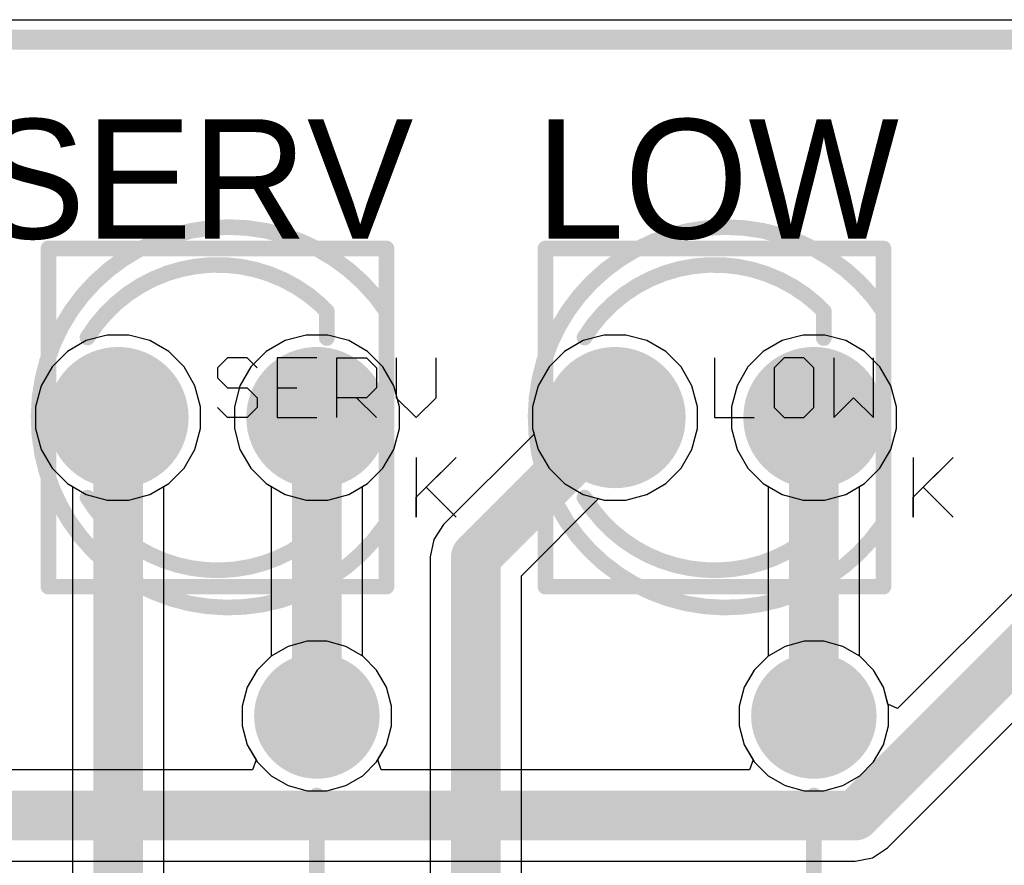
# Model space of a CAD drawing. Header units: millimetres. Extents: x 1.79 to 6.42, y 2.45 to 4.75.
# Tile 32 of 34: x 5.1 to 5.6, y 4.32 to 4.75. Entities that reach past the tile are written whole.
import ezdxf

# ---------------------------------------------------------------- set-up
doc = ezdxf.new("R2010")
doc.units = ezdxf.units.MM
doc.header["$MEASUREMENT"] = 0
for name, color, linetype in [('BottomLayer', 5, 'Continuous'), ('BottomSolder', 6, 'Continuous'), ('Mechanical13', 56, 'Continuous'), ('Mechanical15', 56, 'Continuous'), ('MultiLayer', 9, 'Continuous'), ('PadHoleLayer', 156, 'Continuous'), ('TopLayer', 1, 'Continuous'), ('TopOverlay', 2, 'Continuous'), ('TopSolder', 216, 'Continuous')]:
    doc.layers.add(name, color=color, linetype=linetype)

# ---------------------------------------------------------------- blocks, each defined once
blk = doc.blocks.new('T____3___3')
at = {"layer": 'BottomLayer', "const_width": 0.0315}
for points in [[(-0.06575, 0, 1), (-0.03425, 0, 1)], [(0.03425, 0, 1), (0.06575, 0, 1)]]:
    blk.add_lwpolyline(points, format="xyb", close=True, dxfattribs=at)
at = {"layer": 'BottomSolder', "const_width": 0.0355}
for points in [[(-0.06775, 0, 1), (-0.03225, 0, 1)], [(0.03225, 0, 1), (0.06775, 0, 1)]]:
    blk.add_lwpolyline(points, format="xyb", close=True, dxfattribs=at)
at = {"layer": 'Mechanical13', "const_width": 0.00787}
for points in [[(-0.085, 0.085), (0.085, 0.085)], [(-0.085, -0.085), (-0.085, 0.085)], [(0.085, -0.085), (0.085, 0.085)], [(-0.085, -0.085), (0.085, -0.085)]]:
    blk.add_lwpolyline(points, dxfattribs=at)
at = {"layer": 'Mechanical13', "const_width": 0.00394}
for points in [[(-0.08697, 0.085, 1), (-0.08303, 0.085, 1)], [(-0.08697, 0.085, 1), (-0.08303, 0.085, 1)], [(0.08303, 0.085, 1), (0.08697, 0.085, 1)], [(0.08303, 0.085, 1), (0.08697, 0.085, 1)], [(-0.08697, -0.085, 1), (-0.08303, -0.085, 1)], [(-0.08697, -0.085, 1), (-0.08303, -0.085, 1)], [(0.08303, -0.085, 1), (0.08697, -0.085, 1)], [(0.08303, -0.085, 1), (0.08697, -0.085, 1)]]:
    blk.add_lwpolyline(points, format="xyb", close=True, dxfattribs=at)
at = {"layer": 'Mechanical15'}
for p, q in [((0.005, 0.02999), (0, 0.02499)), ((0.015, 0.02999), (0.005, 0.02999)), ((0.01999, 0.02499), (0.015, 0.02999)), ((0.04998, 0.02999), (0.02999, 0.02999)), ((0.02999, 0.02999), (0.02999, 0)), ((0.05998, 0), (0.05998, 0.02999)), ((0.05998, 0.02999), (0.07498, 0.02999)), ((0.07498, 0.02999), (0.07997, 0.02499)), ((0.08997, 0.02999), (0.08997, 0.01)), ((0.10996, 0.01), (0.10996, 0.02999)), ((0, 0.02499), (0, 0.01999)), ((0.07997, 0.02499), (0.07997, 0.015)), ((0, 0.01999), (0.005, 0.015)), ((0.005, 0.015), (0.015, 0.015)), ((0.015, 0.015), (0.01999, 0.01)), ((0.02999, 0.015), (0.03999, 0.015)), ((0.07997, 0.015), (0.07498, 0.01)), ((0.01999, 0.01), (0.01999, 0.005)), ((0.07498, 0.01), (0.05998, 0.01)), ((0.06998, 0.01), (0.07997, 0)), ((0.08997, 0.01), (0.09997, 0)), ((0.09997, 0), (0.10996, 0.01)), ((0.005, 0), (0, 0.005)), ((0.01999, 0.005), (0.015, 0)), ((0.015, 0), (0.005, 0)), ((0.02999, 0), (0.04998, 0)), ((0.1, -0.02001), (0.1, -0.05)), ((0.1, -0.04), (0.11999, -0.02001)), ((0.11999, -0.02001), (0.105, -0.035)), ((0.105, -0.035), (0.11999, -0.05)), ((0.1, -0.05), (0.1, -0.04))]:
    blk.add_line(p, q, dxfattribs=at)
at = {"layer": 'Mechanical15', "const_width": 0.00787}
blk.add_lwpolyline([(0.08423, -0.05434, -3.239871), (0.085, 0.05345)], format="xyb", dxfattribs=at)
blk.add_lwpolyline([(0.085, -0.05429), (0.085, 0.05345)], dxfattribs=at)
at = {"layer": 'Mechanical15', "const_width": 0.00394}
for points in [[(0.08303, 0.05345, 1), (0.08697, 0.05345, 1)], [(0.08303, 0.05345, 1), (0.08697, 0.05345, 1)], [(0.08226, -0.05434, 1), (0.0862, -0.05434, 1)], [(0.08303, -0.05429, 1), (0.08697, -0.05429, 1)]]:
    blk.add_lwpolyline(points, format="xyb", close=True, dxfattribs=at)
at = {"layer": 'MultiLayer', "const_width": 0.0315}
for points in [[(-0.06575, 0, 1), (-0.03425, 0, 1)], [(0.03425, 0, 1), (0.06575, 0, 1)]]:
    blk.add_lwpolyline(points, format="xyb", close=True, dxfattribs=at)
at = {"layer": 'PadHoleLayer', "const_width": 0.01969}
for points in [[(-0.05984, 0, 1), (-0.04016, 0, 1)], [(0.04016, 0, 1), (0.05984, 0, 1)]]:
    blk.add_lwpolyline(points, format="xyb", close=True, dxfattribs=at)
at = {"layer": 'TopLayer', "const_width": 0.0315}
for points in [[(-0.06575, 0, 1), (-0.03425, 0, 1)], [(0.03425, 0, 1), (0.06575, 0, 1)]]:
    blk.add_lwpolyline(points, format="xyb", close=True, dxfattribs=at)
at = {"layer": 'TopOverlay'}
for p, q in [((0.1, -0.02001), (0.1, -0.05)), ((0.1, -0.04), (0.11999, -0.02001)), ((0.11999, -0.02001), (0.105, -0.035)), ((0.105, -0.035), (0.11999, -0.05)), ((0.1, -0.05), (0.1, -0.04))]:
    blk.add_line(p, q, dxfattribs=at)
at = {"layer": 'TopOverlay', "const_width": 0.00787}
for points in [[(-0.06538, 0.04024, -0.469851), (0.05164, 0.05681)], [(0.05429, -0.05429, -0.484456), (-0.06538, -0.04024)]]:
    blk.add_lwpolyline(points, format="xyb", dxfattribs=at)
for points in [[(0.05164, 0.05681), (0.055, 0.05345)], [(0.055, 0.04), (0.055, 0.05345)], [(0.055, -0.05429), (0.055, -0.04)]]:
    blk.add_lwpolyline(points, dxfattribs=at)
at = {"layer": 'TopOverlay', "const_width": 0.00394}
for points in [[(0.04967, 0.05681, 1), (0.05361, 0.05681, 1)], [(0.04967, 0.05681, 1), (0.05361, 0.05681, 1)], [(0.05303, 0.05345, 1), (0.05697, 0.05345, 1)], [(0.05303, 0.05345, 1), (0.05697, 0.05345, 1)], [(-0.06735, 0.04024, 1), (-0.06341, 0.04024, 1)], [(0.05303, 0.04, 1), (0.05697, 0.04, 1)], [(-0.06735, -0.04024, 1), (-0.06341, -0.04024, 1)], [(0.05303, -0.04, 1), (0.05697, -0.04, 1)], [(0.05232, -0.05429, 1), (0.05625, -0.05429, 1)], [(0.05303, -0.05429, 1), (0.05697, -0.05429, 1)]]:
    blk.add_lwpolyline(points, format="xyb", close=True, dxfattribs=at)
at = {"layer": 'TopSolder', "const_width": 0.0355}
for points in [[(-0.06775, 0, 1), (-0.03225, 0, 1)], [(0.03225, 0, 1), (0.06775, 0, 1)]]:
    blk.add_lwpolyline(points, format="xyb", close=True, dxfattribs=at)
blk = doc.blocks.new('AXIAL_0_4_4')
at = {"layer": 'BottomLayer', "const_width": 0.02756}
blk.add_lwpolyline([(0.18622, 0, 1), (0.21378, 0, 1)], format="xyb", close=True, dxfattribs=at)
at = {"layer": 'BottomSolder', "const_width": 0.03156}
blk.add_lwpolyline([(0.18422, 0, 1), (0.21578, 0, 1)], format="xyb", close=True, dxfattribs=at)
at = {"layer": 'MultiLayer', "const_width": 0.02756}
blk.add_lwpolyline([(0.18622, 0, 1), (0.21378, 0, 1)], format="xyb", close=True, dxfattribs=at)
at = {"layer": 'PadHoleLayer', "const_width": 0.01673}
blk.add_lwpolyline([(0.19163, 0, 1), (0.20837, 0, 1)], format="xyb", close=True, dxfattribs=at)
at = {"layer": 'TopLayer', "const_width": 0.02756}
blk.add_lwpolyline([(0.18622, 0, 1), (0.21378, 0, 1)], format="xyb", close=True, dxfattribs=at)
at = {"layer": 'TopOverlay', "const_width": 0.00787}
blk.add_lwpolyline([(0.12, 0), (0.16, 0)], dxfattribs=at)
at = {"layer": 'TopOverlay', "const_width": 0.00394}
blk.add_lwpolyline([(0.15803, 0, 1), (0.16197, 0, 1)], format="xyb", close=True, dxfattribs=at)
at = {"layer": 'TopSolder', "const_width": 0.03156}
blk.add_lwpolyline([(0.18422, 0, 1), (0.21578, 0, 1)], format="xyb", close=True, dxfattribs=at)
blk = doc.blocks.new('AXIAL_0_4_5')
at = {"layer": 'BottomLayer', "const_width": 0.02756}
blk.add_lwpolyline([(0.18622, 0, 1), (0.21378, 0, 1)], format="xyb", close=True, dxfattribs=at)
at = {"layer": 'BottomSolder', "const_width": 0.03156}
blk.add_lwpolyline([(0.18422, 0, 1), (0.21578, 0, 1)], format="xyb", close=True, dxfattribs=at)
at = {"layer": 'MultiLayer', "const_width": 0.02756}
blk.add_lwpolyline([(0.18622, 0, 1), (0.21378, 0, 1)], format="xyb", close=True, dxfattribs=at)
at = {"layer": 'PadHoleLayer', "const_width": 0.01673}
blk.add_lwpolyline([(0.19163, 0, 1), (0.20837, 0, 1)], format="xyb", close=True, dxfattribs=at)
at = {"layer": 'TopLayer', "const_width": 0.02756}
blk.add_lwpolyline([(0.18622, 0, 1), (0.21378, 0, 1)], format="xyb", close=True, dxfattribs=at)
at = {"layer": 'TopOverlay', "const_width": 0.00787}
blk.add_lwpolyline([(0.12, 0), (0.16, 0)], dxfattribs=at)
at = {"layer": 'TopOverlay', "const_width": 0.00394}
blk.add_lwpolyline([(0.15803, 0, 1), (0.16197, 0, 1)], format="xyb", close=True, dxfattribs=at)
at = {"layer": 'TopSolder', "const_width": 0.03156}
blk.add_lwpolyline([(0.18422, 0, 1), (0.21578, 0, 1)], format="xyb", close=True, dxfattribs=at)
blk = doc.blocks.new('T____3___7')
at = {"layer": 'BottomLayer', "const_width": 0.0315}
for points in [[(-0.06575, 0, 1), (-0.03425, 0, 1)], [(0.03425, 0, 1), (0.06575, 0, 1)]]:
    blk.add_lwpolyline(points, format="xyb", close=True, dxfattribs=at)
at = {"layer": 'BottomSolder', "const_width": 0.0355}
for points in [[(-0.06775, 0, 1), (-0.03225, 0, 1)], [(0.03225, 0, 1), (0.06775, 0, 1)]]:
    blk.add_lwpolyline(points, format="xyb", close=True, dxfattribs=at)
at = {"layer": 'Mechanical13', "const_width": 0.00787}
for points in [[(-0.085, 0.085), (0.085, 0.085)], [(-0.085, -0.085), (-0.085, 0.085)], [(0.085, -0.085), (0.085, 0.085)], [(-0.085, -0.085), (0.085, -0.085)]]:
    blk.add_lwpolyline(points, dxfattribs=at)
at = {"layer": 'Mechanical13', "const_width": 0.00394}
for points in [[(-0.08697, 0.085, 1), (-0.08303, 0.085, 1)], [(-0.08697, 0.085, 1), (-0.08303, 0.085, 1)], [(0.08303, 0.085, 1), (0.08697, 0.085, 1)], [(0.08303, 0.085, 1), (0.08697, 0.085, 1)], [(-0.08697, -0.085, 1), (-0.08303, -0.085, 1)], [(-0.08697, -0.085, 1), (-0.08303, -0.085, 1)], [(0.08303, -0.085, 1), (0.08697, -0.085, 1)], [(0.08303, -0.085, 1), (0.08697, -0.085, 1)]]:
    blk.add_lwpolyline(points, format="xyb", close=True, dxfattribs=at)
at = {"layer": 'Mechanical15'}
for p, q in [((0, 0.02999), (0, 0)), ((0.03499, 0.02999), (0.02999, 0.02499)), ((0.04499, 0.02999), (0.03499, 0.02999)), ((0.04998, 0.02499), (0.04499, 0.02999)), ((0.05998, 0.02999), (0.05998, 0)), ((0.07997, 0), (0.07997, 0.02999)), ((0.02999, 0.02499), (0.02999, 0.005)), ((0.04998, 0.005), (0.04998, 0.02499)), ((0.05998, 0), (0.06998, 0.01)), ((0.06998, 0.01), (0.07997, 0)), ((0.02999, 0.005), (0.03499, 0)), ((0.04499, 0), (0.04998, 0.005)), ((0, 0), (0.01999, 0)), ((0.03499, 0), (0.04499, 0)), ((0.1, -0.02001), (0.1, -0.05)), ((0.1, -0.04), (0.11999, -0.02001)), ((0.11999, -0.02001), (0.105, -0.035)), ((0.105, -0.035), (0.11999, -0.05)), ((0.1, -0.05), (0.1, -0.04))]:
    blk.add_line(p, q, dxfattribs=at)
at = {"layer": 'Mechanical15', "const_width": 0.00787}
blk.add_lwpolyline([(0.08423, -0.05434, -3.239871), (0.085, 0.05345)], format="xyb", dxfattribs=at)
blk.add_lwpolyline([(0.085, -0.05429), (0.085, 0.05345)], dxfattribs=at)
at = {"layer": 'Mechanical15', "const_width": 0.00394}
for points in [[(0.08303, 0.05345, 1), (0.08697, 0.05345, 1)], [(0.08303, 0.05345, 1), (0.08697, 0.05345, 1)], [(0.08226, -0.05434, 1), (0.0862, -0.05434, 1)], [(0.08303, -0.05429, 1), (0.08697, -0.05429, 1)]]:
    blk.add_lwpolyline(points, format="xyb", close=True, dxfattribs=at)
at = {"layer": 'MultiLayer', "const_width": 0.0315}
for points in [[(-0.06575, 0, 1), (-0.03425, 0, 1)], [(0.03425, 0, 1), (0.06575, 0, 1)]]:
    blk.add_lwpolyline(points, format="xyb", close=True, dxfattribs=at)
at = {"layer": 'PadHoleLayer', "const_width": 0.01969}
for points in [[(-0.05984, 0, 1), (-0.04016, 0, 1)], [(0.04016, 0, 1), (0.05984, 0, 1)]]:
    blk.add_lwpolyline(points, format="xyb", close=True, dxfattribs=at)
at = {"layer": 'TopLayer', "const_width": 0.0315}
for points in [[(-0.06575, 0, 1), (-0.03425, 0, 1)], [(0.03425, 0, 1), (0.06575, 0, 1)]]:
    blk.add_lwpolyline(points, format="xyb", close=True, dxfattribs=at)
at = {"layer": 'TopOverlay'}
for p, q in [((0.1, -0.02001), (0.1, -0.05)), ((0.1, -0.04), (0.11999, -0.02001)), ((0.11999, -0.02001), (0.105, -0.035)), ((0.105, -0.035), (0.11999, -0.05)), ((0.1, -0.05), (0.1, -0.04))]:
    blk.add_line(p, q, dxfattribs=at)
at = {"layer": 'TopOverlay', "const_width": 0.00787}
for points in [[(-0.06538, 0.04024, -0.469851), (0.05164, 0.05681)], [(0.05429, -0.05429, -0.484456), (-0.06538, -0.04024)]]:
    blk.add_lwpolyline(points, format="xyb", dxfattribs=at)
for points in [[(0.05164, 0.05681), (0.055, 0.05345)], [(0.055, 0.04), (0.055, 0.05345)], [(0.055, -0.05429), (0.055, -0.04)]]:
    blk.add_lwpolyline(points, dxfattribs=at)
at = {"layer": 'TopOverlay', "const_width": 0.00394}
for points in [[(0.04967, 0.05681, 1), (0.05361, 0.05681, 1)], [(0.04967, 0.05681, 1), (0.05361, 0.05681, 1)], [(0.05303, 0.05345, 1), (0.05697, 0.05345, 1)], [(0.05303, 0.05345, 1), (0.05697, 0.05345, 1)], [(-0.06735, 0.04024, 1), (-0.06341, 0.04024, 1)], [(0.05303, 0.04, 1), (0.05697, 0.04, 1)], [(-0.06735, -0.04024, 1), (-0.06341, -0.04024, 1)], [(0.05303, -0.04, 1), (0.05697, -0.04, 1)], [(0.05232, -0.05429, 1), (0.05625, -0.05429, 1)], [(0.05303, -0.05429, 1), (0.05697, -0.05429, 1)]]:
    blk.add_lwpolyline(points, format="xyb", close=True, dxfattribs=at)
at = {"layer": 'TopSolder', "const_width": 0.0355}
for points in [[(-0.06775, 0, 1), (-0.03225, 0, 1)], [(0.03225, 0, 1), (0.06775, 0, 1)]]:
    blk.add_lwpolyline(points, format="xyb", close=True, dxfattribs=at)

msp = doc.modelspace()

# ---------------------------------------------------------------- linework, layer by layer
at = {"layer": 'BottomLayer'}
for p, q in [((3.4, 4.75), (6.15, 4.75)), ((5.14454, 4.5915), (5.13398, 4.58867)), ((5.15546, 4.5915), (5.14454, 4.5915)), ((5.16602, 4.58867), (5.15546, 4.5915)), ((5.24454, 4.5915), (5.23398, 4.58867)), ((5.25546, 4.5915), (5.24454, 4.5915)), ((5.26602, 4.58867), (5.25546, 4.5915)), ((5.39454, 4.5915), (5.38398, 4.58867)), ((5.40546, 4.5915), (5.39454, 4.5915)), ((5.41602, 4.58867), (5.40546, 4.5915)), ((5.49454, 4.5915), (5.48398, 4.58867)), ((5.50546, 4.5915), (5.49454, 4.5915)), ((5.51602, 4.58867), (5.50546, 4.5915)), ((5.13398, 4.58867), (5.12452, 4.58321)), ((5.17548, 4.58321), (5.16602, 4.58867)), ((5.23398, 4.58867), (5.22452, 4.58321)), ((5.27548, 4.58321), (5.26602, 4.58867)), ((5.38398, 4.58867), (5.37452, 4.58321)), ((5.42548, 4.58321), (5.41602, 4.58867)), ((5.48398, 4.58867), (5.47452, 4.58321)), ((5.52548, 4.58321), (5.51602, 4.58867)), ((5.12452, 4.58321), (5.11679, 4.57548)), ((5.18321, 4.57548), (5.17548, 4.58321)), ((5.22452, 4.58321), (5.21679, 4.57548)), ((5.28321, 4.57548), (5.27548, 4.58321)), ((5.37452, 4.58321), (5.36679, 4.57548)), ((5.43321, 4.57548), (5.42548, 4.58321)), ((5.47452, 4.58321), (5.46679, 4.57548)), ((5.53321, 4.57548), (5.52548, 4.58321)), ((5.11679, 4.57548), (5.11133, 4.56602)), ((5.18867, 4.56602), (5.18321, 4.57548)), ((5.21679, 4.57548), (5.21133, 4.56602)), ((5.28867, 4.56602), (5.28321, 4.57548)), ((5.36679, 4.57548), (5.36133, 4.56602)), ((5.43867, 4.56602), (5.43321, 4.57548)), ((5.46679, 4.57548), (5.46133, 4.56602)), ((5.53867, 4.56602), (5.53321, 4.57548)), ((5.11133, 4.56602), (5.1085, 4.55546)), ((5.1915, 4.55546), (5.18867, 4.56602)), ((5.21133, 4.56602), (5.2085, 4.55546)), ((5.2915, 4.55546), (5.28867, 4.56602)), ((5.36133, 4.56602), (5.3585, 4.55546)), ((5.4415, 4.55546), (5.43867, 4.56602)), ((5.46133, 4.56602), (5.4585, 4.55546)), ((5.5415, 4.55546), (5.53867, 4.56602)), ((5.1085, 4.55546), (5.1085, 4.54454)), ((5.1915, 4.54454), (5.1915, 4.55546)), ((5.2085, 4.55546), (5.2085, 4.54454)), ((5.2915, 4.54454), (5.2915, 4.55546)), ((5.3585, 4.55546), (5.3585, 4.54454)), ((5.4415, 4.54454), (5.4415, 4.55546)), ((5.4585, 4.55546), (5.4585, 4.54454)), ((5.5415, 4.54454), (5.5415, 4.55546)), ((5.1085, 4.54454), (5.11133, 4.53398)), ((5.18867, 4.53398), (5.1915, 4.54454)), ((5.2085, 4.54454), (5.21133, 4.53398)), ((5.28867, 4.53398), (5.2915, 4.54454)), ((5.3585, 4.54454), (5.36133, 4.53398)), ((5.43867, 4.53398), (5.4415, 4.54454)), ((5.4585, 4.54454), (5.46133, 4.53398)), ((5.53867, 4.53398), (5.5415, 4.54454)), ((5.11133, 4.53398), (5.11679, 4.52452)), ((5.18321, 4.52452), (5.18867, 4.53398)), ((5.21133, 4.53398), (5.21679, 4.52452)), ((5.28321, 4.52452), (5.28867, 4.53398)), ((5.36133, 4.53398), (5.36679, 4.52452)), ((5.43321, 4.52452), (5.43867, 4.53398)), ((5.46133, 4.53398), (5.46679, 4.52452)), ((5.53321, 4.52452), (5.53867, 4.53398)), ((5.11679, 4.52452), (5.12452, 4.51679)), ((5.17548, 4.51679), (5.18321, 4.52452)), ((5.21679, 4.52452), (5.22452, 4.51679)), ((5.27548, 4.51679), (5.28321, 4.52452)), ((5.36679, 4.52452), (5.37452, 4.51679)), ((5.42548, 4.51679), (5.43321, 4.52452)), ((5.46679, 4.52452), (5.47452, 4.51679)), ((5.52548, 4.51679), (5.53321, 4.52452)), ((5.12452, 4.51679), (5.13398, 4.51133)), ((5.16602, 4.51133), (5.17548, 4.51679)), ((5.22452, 4.51679), (5.22706, 4.51533)), ((5.22706, 4.51533), (5.22706, 4.43012)), ((5.27294, 4.51533), (5.27548, 4.51679)), ((5.27294, 4.43012), (5.27294, 4.51533)), ((5.37452, 4.51679), (5.38398, 4.51133)), ((5.41602, 4.51133), (5.42548, 4.51679)), ((5.47452, 4.51679), (5.47706, 4.51533)), ((5.47706, 4.51533), (5.47706, 4.43012)), ((5.52294, 4.51533), (5.52548, 4.51679)), ((5.52294, 4.43012), (5.52294, 4.51533)), ((5.13398, 4.51133), (5.14454, 4.5085)), ((5.14454, 4.5085), (5.15546, 4.5085)), ((5.15546, 4.5085), (5.16602, 4.51133)), ((5.38398, 4.51133), (5.39454, 4.5085)), ((5.39454, 4.5085), (5.40546, 4.5085)), ((5.40546, 4.5085), (5.41602, 4.51133)), ((5.62706, 4.48871), (5.54205, 4.4037)), ((5.53696, 4.33372), (5.66622, 4.46298)), ((5.22694, 4.43005), (5.21995, 4.42306)), ((5.22706, 4.43012), (5.22694, 4.43005)), ((5.27306, 4.43005), (5.27294, 4.43012)), ((5.28005, 4.42306), (5.27306, 4.43005)), ((5.47694, 4.43005), (5.46995, 4.42306)), ((5.47706, 4.43012), (5.47694, 4.43005)), ((5.52306, 4.43005), (5.52294, 4.43012)), ((5.53005, 4.42306), (5.52306, 4.43005)), ((5.21995, 4.42306), (5.215, 4.4145)), ((5.285, 4.4145), (5.28005, 4.42306)), ((5.46995, 4.42306), (5.465, 4.4145)), ((5.535, 4.4145), (5.53005, 4.42306)), ((5.215, 4.4145), (5.21244, 4.40494)), ((5.28756, 4.40494), (5.285, 4.4145)), ((5.465, 4.4145), (5.46244, 4.40494)), ((5.53728, 4.406), (5.535, 4.4145)), ((5.21244, 4.40494), (5.21244, 4.39506)), ((5.28756, 4.39506), (5.28756, 4.40494)), ((5.46244, 4.40494), (5.46244, 4.39506)), ((5.54205, 4.4037), (5.53728, 4.406)), ((5.21244, 4.39506), (5.215, 4.3855)), ((5.285, 4.3855), (5.28756, 4.39506)), ((5.46244, 4.39506), (5.465, 4.3855)), ((5.215, 4.3855), (5.2194, 4.37788)), ((5.2806, 4.37788), (5.285, 4.3855)), ((5.465, 4.3855), (5.4694, 4.37788)), ((5.2194, 4.37788), (5.21764, 4.37288)), ((5.28236, 4.37288), (5.2806, 4.37788)), ((5.4694, 4.37788), (5.46764, 4.37288)), ((5.21764, 4.37288), (5.03236, 4.37288)), ((5.46764, 4.37288), (5.28236, 4.37288)), ((5.52951, 4.32875), (5.53696, 4.33372)), ((5.52074, 4.327), (5.52951, 4.32875)), ((4.97926, 4.327), (5.52074, 4.327))]:
    msp.add_line(p, q, dxfattribs=at)
at = {"layer": 'BottomLayer', "const_width": 0.025}
for points in [[(5.25, 4.4), (5.25, 4.55)], [(5.5, 4.4), (5.5, 4.55)], [(5.52074, 4.34994), (5.65, 4.47921)], [(4.97926, 4.34994), (5.52074, 4.34994)]]:
    msp.add_lwpolyline(points, dxfattribs=at)
at = {"layer": 'BottomLayer', "const_width": 0.0125}
for points in [[(5.24375, 4.55, 1), (5.25625, 4.55, 1)], [(5.49375, 4.55, 1), (5.50625, 4.55, 1)], [(5.24375, 4.4, 1), (5.25625, 4.4, 1)], [(5.49375, 4.4, 1), (5.50625, 4.4, 1)], [(5.51449, 4.34994, 1), (5.52699, 4.34994, 1)], [(5.51449, 4.34994, 1), (5.52699, 4.34994, 1)]]:
    msp.add_lwpolyline(points, format="xyb", close=True, dxfattribs=at)
at = {"layer": 'TopLayer'}
for p, q in [((3.4, 4.75), (6.15, 4.75)), ((5.14454, 4.5915), (5.13398, 4.58867)), ((5.15546, 4.5915), (5.14454, 4.5915)), ((5.16602, 4.58867), (5.15546, 4.5915)), ((5.24454, 4.5915), (5.23398, 4.58867)), ((5.25546, 4.5915), (5.24454, 4.5915)), ((5.26602, 4.58867), (5.25546, 4.5915)), ((5.39454, 4.5915), (5.38398, 4.58867)), ((5.40546, 4.5915), (5.39454, 4.5915)), ((5.41602, 4.58867), (5.40546, 4.5915)), ((5.49454, 4.5915), (5.48398, 4.58867)), ((5.50546, 4.5915), (5.49454, 4.5915)), ((5.51602, 4.58867), (5.50546, 4.5915)), ((5.13398, 4.58867), (5.12452, 4.58321)), ((5.17548, 4.58321), (5.16602, 4.58867)), ((5.23398, 4.58867), (5.22452, 4.58321)), ((5.27548, 4.58321), (5.26602, 4.58867)), ((5.38398, 4.58867), (5.37452, 4.58321)), ((5.42548, 4.58321), (5.41602, 4.58867)), ((5.48398, 4.58867), (5.47452, 4.58321)), ((5.52548, 4.58321), (5.51602, 4.58867)), ((5.12452, 4.58321), (5.11679, 4.57548)), ((5.18321, 4.57548), (5.17548, 4.58321)), ((5.22452, 4.58321), (5.21679, 4.57548)), ((5.28321, 4.57548), (5.27548, 4.58321)), ((5.37452, 4.58321), (5.36679, 4.57548)), ((5.43321, 4.57548), (5.42548, 4.58321)), ((5.47452, 4.58321), (5.46679, 4.57548)), ((5.53321, 4.57548), (5.52548, 4.58321)), ((5.11679, 4.57548), (5.11133, 4.56602)), ((5.18867, 4.56602), (5.18321, 4.57548)), ((5.21679, 4.57548), (5.21133, 4.56602)), ((5.28867, 4.56602), (5.28321, 4.57548)), ((5.36679, 4.57548), (5.36133, 4.56602)), ((5.43867, 4.56602), (5.43321, 4.57548)), ((5.46679, 4.57548), (5.46133, 4.56602)), ((5.53867, 4.56602), (5.53321, 4.57548)), ((5.11133, 4.56602), (5.1085, 4.55546)), ((5.1915, 4.55546), (5.18867, 4.56602)), ((5.21133, 4.56602), (5.2085, 4.55546)), ((5.2915, 4.55546), (5.28867, 4.56602)), ((5.36133, 4.56602), (5.3585, 4.55546)), ((5.4415, 4.55546), (5.43867, 4.56602)), ((5.46133, 4.56602), (5.4585, 4.55546)), ((5.5415, 4.55546), (5.53867, 4.56602)), ((5.1085, 4.55546), (5.1085, 4.54454)), ((5.1915, 4.54454), (5.1915, 4.55546)), ((5.2085, 4.55546), (5.2085, 4.54454)), ((5.2915, 4.54454), (5.2915, 4.55546)), ((5.3585, 4.55546), (5.3585, 4.54454)), ((5.4415, 4.54454), (5.4415, 4.55546)), ((5.4585, 4.55546), (5.4585, 4.54454)), ((5.5415, 4.54454), (5.5415, 4.55546)), ((5.1085, 4.54454), (5.11133, 4.53398)), ((5.18867, 4.53398), (5.1915, 4.54454)), ((5.2085, 4.54454), (5.21133, 4.53398)), ((5.28867, 4.53398), (5.2915, 4.54454)), ((5.35926, 4.54171), (5.31378, 4.49622)), ((5.3585, 4.54454), (5.35926, 4.54171)), ((5.43867, 4.53398), (5.4415, 4.54454)), ((5.4585, 4.54454), (5.46133, 4.53398)), ((5.53867, 4.53398), (5.5415, 4.54454)), ((5.11133, 4.53398), (5.11679, 4.52452)), ((5.18321, 4.52452), (5.18867, 4.53398)), ((5.21133, 4.53398), (5.21679, 4.52452)), ((5.28321, 4.52452), (5.28867, 4.53398)), ((5.43321, 4.52452), (5.43867, 4.53398)), ((5.46133, 4.53398), (5.46679, 4.52452)), ((5.53321, 4.52452), (5.53867, 4.53398)), ((5.11679, 4.52452), (5.12452, 4.51679)), ((5.17548, 4.51679), (5.18321, 4.52452)), ((5.21679, 4.52452), (5.22452, 4.51679)), ((5.27548, 4.51679), (5.28321, 4.52452)), ((5.42548, 4.51679), (5.43321, 4.52452)), ((5.46679, 4.52452), (5.47452, 4.51679)), ((5.52548, 4.51679), (5.53321, 4.52452)), ((5.12452, 4.51679), (5.12706, 4.51533)), ((5.12706, 4.51533), (5.12706, 3.83)), ((5.17294, 4.51533), (5.17548, 4.51679)), ((5.17294, 3.8395), (5.17294, 4.51533)), ((5.22452, 4.51679), (5.23398, 4.51133)), ((5.26602, 4.51133), (5.27548, 4.51679)), ((5.41602, 4.51133), (5.42548, 4.51679)), ((5.47452, 4.51679), (5.48398, 4.51133)), ((5.51602, 4.51133), (5.52548, 4.51679)), ((5.23398, 4.51133), (5.24454, 4.5085)), ((5.24454, 4.5085), (5.25546, 4.5085)), ((5.25546, 4.5085), (5.26602, 4.51133)), ((5.35294, 4.4705), (5.39171, 4.50926)), ((5.39171, 4.50926), (5.39454, 4.5085)), ((5.39454, 4.5085), (5.40546, 4.5085)), ((5.40546, 4.5085), (5.41602, 4.51133)), ((5.48398, 4.51133), (5.49454, 4.5085)), ((5.49454, 4.5085), (5.50546, 4.5085)), ((5.50546, 4.5085), (5.51602, 4.51133)), ((5.31378, 4.49622), (5.30881, 4.48878)), ((5.30881, 4.48878), (5.30706, 4.48)), ((5.30706, 4.48), (5.30706, 3.78285)), ((5.35294, 3.78285), (5.35294, 4.4705)), ((5.2355, 4.435), (5.22694, 4.43005)), ((5.24506, 4.43756), (5.2355, 4.435)), ((5.25494, 4.43756), (5.24506, 4.43756)), ((5.2645, 4.435), (5.25494, 4.43756)), ((5.27306, 4.43005), (5.2645, 4.435)), ((5.4855, 4.435), (5.47694, 4.43005)), ((5.49506, 4.43756), (5.4855, 4.435)), ((5.50494, 4.43756), (5.49506, 4.43756)), ((5.5145, 4.435), (5.50494, 4.43756)), ((5.52306, 4.43005), (5.5145, 4.435)), ((5.22694, 4.43005), (5.21995, 4.42306)), ((5.28005, 4.42306), (5.27306, 4.43005)), ((5.47694, 4.43005), (5.46995, 4.42306)), ((5.53005, 4.42306), (5.52306, 4.43005)), ((5.21995, 4.42306), (5.215, 4.4145)), ((5.285, 4.4145), (5.28005, 4.42306)), ((5.46995, 4.42306), (5.465, 4.4145)), ((5.535, 4.4145), (5.53005, 4.42306)), ((5.215, 4.4145), (5.21244, 4.40494)), ((5.28756, 4.40494), (5.285, 4.4145)), ((5.465, 4.4145), (5.46244, 4.40494)), ((5.53756, 4.40494), (5.535, 4.4145)), ((5.21244, 4.40494), (5.21244, 4.39506)), ((5.28756, 4.39506), (5.28756, 4.40494)), ((5.46244, 4.40494), (5.46244, 4.39506)), ((5.53756, 4.39506), (5.53756, 4.40494)), ((5.21244, 4.39506), (5.215, 4.3855)), ((5.285, 4.3855), (5.28756, 4.39506)), ((5.46244, 4.39506), (5.465, 4.3855)), ((5.535, 4.3855), (5.53756, 4.39506)), ((5.215, 4.3855), (5.21995, 4.37694)), ((5.28005, 4.37694), (5.285, 4.3855)), ((5.465, 4.3855), (5.46995, 4.37694)), ((5.53005, 4.37694), (5.535, 4.3855)), ((5.21995, 4.37694), (5.22694, 4.36995)), ((5.27306, 4.36995), (5.28005, 4.37694)), ((5.46995, 4.37694), (5.47694, 4.36995)), ((5.52306, 4.36995), (5.53005, 4.37694)), ((5.22694, 4.36995), (5.2355, 4.365)), ((5.2645, 4.365), (5.27306, 4.36995)), ((5.47694, 4.36995), (5.4855, 4.365)), ((5.5145, 4.365), (5.52306, 4.36995)), ((5.2355, 4.365), (5.24506, 4.36244)), ((5.25494, 4.36244), (5.2645, 4.365)), ((5.4855, 4.365), (5.49506, 4.36244)), ((5.50494, 4.36244), (5.5145, 4.365)), ((5.24506, 4.36244), (5.25494, 4.36244)), ((5.49506, 4.36244), (5.50494, 4.36244))]:
    msp.add_line(p, q, dxfattribs=at)
at = {"layer": 'TopLayer', "const_width": 0.025}
for points in [[(5.15, 3.83), (5.15, 4.55)], [(5.33, 4.48), (5.4, 4.55)], [(5.33, 3.75), (5.33, 4.48)]]:
    msp.add_lwpolyline(points, dxfattribs=at)
at = {"layer": 'TopLayer', "const_width": 0.0125}
for points in [[(5.14375, 4.55, 1), (5.15625, 4.55, 1)], [(5.39375, 4.55, 1), (5.40625, 4.55, 1)], [(5.32375, 4.48, 1), (5.33625, 4.48, 1)], [(5.32375, 4.48, 1), (5.33625, 4.48, 1)]]:
    msp.add_lwpolyline(points, format="xyb", close=True, dxfattribs=at)
at = {"layer": 'TopOverlay', "const_width": 0.01}
msp.add_lwpolyline([(3.4, 4.74), (6.13, 4.74)], dxfattribs=at)

# ---------------------------------------------------------------- block references
for name, p in [('T____3___3', (5.2, 4.55)), ('T____3___7', (5.45, 4.55))]:
    msp.add_blockref(name, p)
at = {"rotation": 90}
for name, p in [('AXIAL_0_4_5', (5.25, 4.2)), ('AXIAL_0_4_4', (5.5, 4.2))]:
    msp.add_blockref(name, p, dxfattribs=at)

# ---------------------------------------------------------------- texts
at = {"layer": 'TopOverlay'}
for s, p in [('SERV', (5.08004, 4.64)), ('LOW', (5.36003, 4.64))]:
    msp.add_text(s, height=0.06, dxfattribs=at).set_placement(p)

doc.saveas('drawing.dxf')
